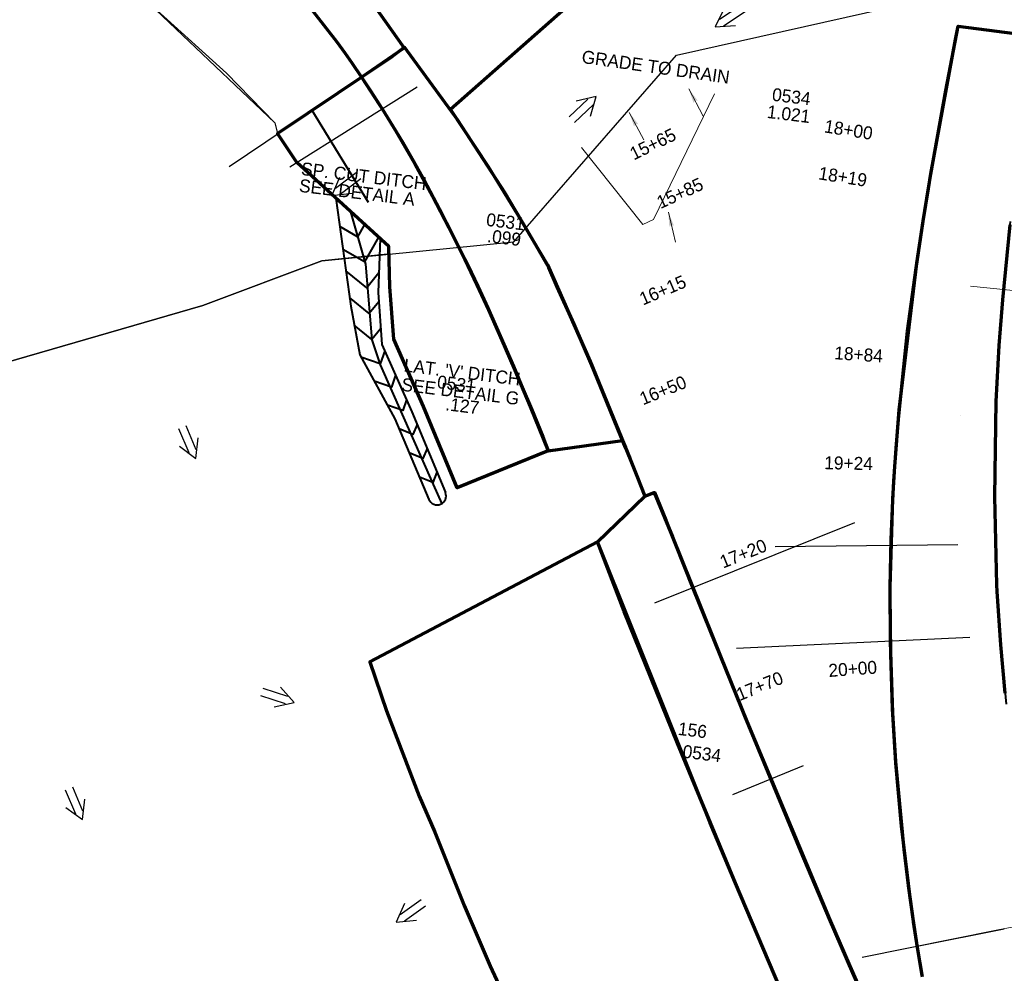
# Model space of a CAD drawing. Extents: x 1160061 to 2574774, y 200346 to 1150371.
# Tile 33 of 123: x 2483168 to 2483548, y 365330 to 365699. Entities that reach past the tile are written whole.
import ezdxf
from ezdxf.enums import TextEntityAlignment as Align

# ---------------------------------------------------------------- set-up
doc = ezdxf.new("R2010")
doc.units = 0
doc.header["$MEASUREMENT"] = 0
for name, color, linetype, lineweight in [('Exist Plan Preparation Drainage Arrows Symbol CELL', 5, 'Continuous', 30), ('Exist Plan Preparation Watershed Blue', 5, 'Continuous', 30), ('Prop Plan Preparation Grade to Drain Arrows CELL', 7, 'Continuous', 13), ('Prop Plan Preparation Grade to Drain Arrows Label', 9, 'Continuous', 30), ('Prop Plan Preparation Watershed Pre Construction', 131, 'Continuous', 30)]:
    doc.layers.add(name, color=color, linetype=linetype, lineweight=lineweight)
doc.layers.add('Scratch_Level_5', color=6, linetype='Continuous', lineweight=0, plot=False)
doc.layers.add('Scratch_Level_6', color=30, linetype='Continuous', lineweight=0, plot=False)
doc.styles.add('Style-GEOMETRICFUTURA_211_M_L', font='GEOMETRICFUTURA_211_M_L.shx')

# ---------------------------------------------------------------- blocks, each defined once
blk = doc.blocks.new('EXIST PLAN PREPARATION DRAINAGE ARROWS SYMBOL_21')
at = {"layer": 'Exist Plan Preparation Drainage Arrows Symbol CELL'}
for p, q in [((-3.867991, 1.499997), (6.131989, 1.499997)), ((-3.867991, -1.499997), (6.131989, -1.499997))]:
    blk.add_line(p, q, dxfattribs=at)
at = {"layer": 'Exist Plan Preparation Drainage Arrows Symbol CELL', "flags": 128}
blk.add_lwpolyline([(0, 3.965233), (-6.867985, 0), (0, -3.965233)], dxfattribs=at)
blk = doc.blocks.new('EXIST PLAN PREPARATION DRAINAGE ARROWS SYMBOL_22')
at = {"layer": 'Exist Plan Preparation Drainage Arrows Symbol CELL'}
for p, q in [((-3.867991, 1.499997), (6.131989, 1.499997)), ((-3.867991, -1.499997), (6.131989, -1.499997))]:
    blk.add_line(p, q, dxfattribs=at)
at = {"layer": 'Exist Plan Preparation Drainage Arrows Symbol CELL', "flags": 128}
blk.add_lwpolyline([(0, 3.965233), (-6.867985, 0), (0, -3.965233)], dxfattribs=at)
blk = doc.blocks.new('EXIST PLAN PREPARATION DRAINAGE ARROWS SYMBOL_23')
at = {"layer": 'Exist Plan Preparation Drainage Arrows Symbol CELL'}
for p, q in [((-3.867991, 1.499997), (6.131989, 1.499997)), ((-3.867991, -1.499997), (6.131989, -1.499997))]:
    blk.add_line(p, q, dxfattribs=at)
at = {"layer": 'Exist Plan Preparation Drainage Arrows Symbol CELL', "flags": 128}
blk.add_lwpolyline([(0, 3.965233), (-6.867985, 0), (0, -3.965233)], dxfattribs=at)
blk = doc.blocks.new('EXIST PLAN PREPARATION DRAINAGE ARROWS SYMBOL_42')
at = {"layer": 'Exist Plan Preparation Drainage Arrows Symbol CELL'}
for p, q in [((-3.867991, 1.499997), (6.131989, 1.499997)), ((-3.867991, -1.499997), (6.131989, -1.499997))]:
    blk.add_line(p, q, dxfattribs=at)
at = {"layer": 'Exist Plan Preparation Drainage Arrows Symbol CELL', "flags": 128}
blk.add_lwpolyline([(0, 3.965233), (-6.867985, 0), (0, -3.965233)], dxfattribs=at)
blk = doc.blocks.new('EXIST PLAN PREPARATION DRAINAGE ARROWS SYMBOL_43')
at = {"layer": 'Exist Plan Preparation Drainage Arrows Symbol CELL'}
for p, q in [((-3.867991, 1.499997), (6.131989, 1.499997)), ((-3.867991, -1.499997), (6.131989, -1.499997))]:
    blk.add_line(p, q, dxfattribs=at)
at = {"layer": 'Exist Plan Preparation Drainage Arrows Symbol CELL', "flags": 128}
blk.add_lwpolyline([(0, 3.965233), (-6.867985, 0), (0, -3.965233)], dxfattribs=at)
blk = doc.blocks.new('EXIST PLAN PREPARATION DRAINAGE ARROWS SYMBOL_47')
at = {"layer": 'Exist Plan Preparation Drainage Arrows Symbol CELL'}
for p, q in [((-3.867991, 1.499997), (6.131989, 1.499997)), ((-3.867991, -1.499997), (6.131989, -1.499997))]:
    blk.add_line(p, q, dxfattribs=at)
at = {"layer": 'Exist Plan Preparation Drainage Arrows Symbol CELL', "flags": 128}
blk.add_lwpolyline([(0, 3.965233), (-6.867985, 0), (0, -3.965233)], dxfattribs=at)
blk = doc.blocks.new('EXIST PLAN PREPARATION DRAINAGE ARROWS SYMBOL_63')
at = {"layer": 'Exist Plan Preparation Drainage Arrows Symbol CELL'}
for p, q in [((-3.867991, 1.499997), (6.131989, 1.499997)), ((-3.867991, -1.499997), (6.131989, -1.499997))]:
    blk.add_line(p, q, dxfattribs=at)
at = {"layer": 'Exist Plan Preparation Drainage Arrows Symbol CELL', "extrusion": (0, 0, -1), "flags": 128}
blk.add_lwpolyline([(0, 3.965233), (6.867985, 0), (0, -3.965233)], dxfattribs=at)
blk = doc.blocks.new('PROP TERMINATOR ARROW_234')
at = {"layer": 'Prop Plan Preparation Grade to Drain Arrows CELL'}
blk.add_solid([(-5.710468, 0.950265), (0, 0), (-4.99999, 0), (-5.710468, -0.950265)], dxfattribs=at)
blk = doc.blocks.new('PROP PLAN PREPARATION GRADE TO DRAIN ARROWS_64')
at = {"layer": 'Prop Plan Preparation Grade to Drain Arrows CELL'}
blk.add_line((-7.00001, 0), (4.99999, 0), dxfattribs=at)
blk.add_blockref('PROP TERMINATOR ARROW_234', (4.99999, 0), dxfattribs=at)
blk = doc.blocks.new('PROP TERMINATOR ARROW_235')
at = {"layer": 'Prop Plan Preparation Grade to Drain Arrows CELL', "extrusion": (0, 0, -1)}
blk.add_solid([(5.710468, 0.950265), (0, 0), (4.99999, 0), (5.710468, -0.950265)], dxfattribs=at)
blk = doc.blocks.new('PROP PLAN PREPARATION GRADE TO DRAIN ARROWS_65')
at = {"layer": 'Prop Plan Preparation Grade to Drain Arrows CELL'}
blk.add_line((-7.00001, 0), (4.99999, 0), dxfattribs=at)
blk.add_blockref('PROP TERMINATOR ARROW_235', (4.99999, 0), dxfattribs=at)
blk = doc.blocks.new('PROP TERMINATOR ARROW_237')
at = {"layer": 'Prop Plan Preparation Grade to Drain Arrows CELL'}
blk.add_solid([(-5.710468, 0.950265), (0, 0), (-4.99999, 0), (-5.710468, -0.950265)], dxfattribs=at)
blk = doc.blocks.new('PROP PLAN PREPARATION GRADE TO DRAIN ARROWS_67')
at = {"layer": 'Prop Plan Preparation Grade to Drain Arrows CELL'}
blk.add_line((-7.00001, 0), (4.99999, 0), dxfattribs=at)
blk.add_blockref('PROP TERMINATOR ARROW_237', (4.99999, 0), dxfattribs=at)

msp = doc.modelspace()

# ---------------------------------------------------------------- linework, layer by layer
at = {"layer": 'Exist Plan Preparation Watershed Blue', "lineweight": 40, "flags": 128}
for points in [[(2483301.48, 365708.24), (2483312.65, 365693.13), (2483324.05, 365677.68), (2483334.23, 365663.78), (2483408.84, 365729.68)], [(2483550.57, 365620.52), (2483547.99, 365594.77), (2483546.67, 365578.49), (2483545.79, 365565.09), (2483545.32, 365556.24), (2483544.88, 365545.96), (2483544.67, 365539.43), (2483544.36, 365520.56), (2483544.66, 365496.38), (2483545.3, 365479.83), (2483546.2, 365464.74), (2483546.79, 365456.94), (2483548.99, 365433.91)]]:
    msp.add_lwpolyline(points, dxfattribs=at)
at = {"layer": 'Exist Plan Preparation Watershed Blue', "color": 5, "linetype": 'Continuous', "lineweight": 70, "flags": 128}
for points in [[(2483563.08, 365727.32), (2483527.18, 365728.33), (2483408.84, 365729.68), (2483334.28, 365663.75), (2483348.9, 365641.77), (2483360.02, 365623.49), (2483371.76, 365603.79), (2483388.33, 365566.32), (2483403.71, 365528.63), (2483406.28, 365522.18), (2483409.47, 365514.27), (2483412.98, 365515.68), (2483420.06, 365498.62), (2483431.02, 365471.36), (2483447.98, 365429.46), (2483469.74, 365376.78), (2483480.69, 365350.92), (2483489.69, 365330.03), (2483505.64, 365294.13)], [(2483277.15, 365707.08), (2483290.39, 365689.9), (2483293.46, 365685.65), (2483296.15, 365681.82), (2483299.99, 365676.22), (2483316.41, 365687.64), (2483316.41, 365687.64), (2483304.86, 365703.98)], [(2483516.58, 365329.12), (2483514.79, 365339.78), (2483513.24, 365349.79), (2483512.96, 365351.9), (2483512.96, 365351.9), (2483511.75, 365360.23), (2483508.55, 365386.77), (2483506.44, 365411.07), (2483505.87, 365419.43), (2483505.17, 365432.04), (2483504.43, 365453.25), (2483504.24, 365476.62), (2483504.26, 365479.11), (2483504.62, 365497.6), (2483505.24, 365512.64), (2483505.65, 365520.13), (2483505.88, 365523.91), (2483506.49, 365532.88), (2483507.51, 365545.53), (2483510.94, 365578.09), (2483514.2, 365602.45), (2483516.94, 365620.57), (2483519.01, 365633.35), (2483519.92, 365638.8), (2483525.7, 365671.15), (2483530.46, 365696.05), (2483560.38, 365692.14)], [(2483516.68, 365328.53), (2483514.78, 365339.86), (2483513.07, 365350.93), (2483511.28, 365363.8), (2483509.59, 365377.73), (2483506.4, 365411.68), (2483505.21, 365430.58), (2483504.32, 365458.04), (2483504.26, 365479.11), (2483504.29, 365483.37), (2483505.27, 365513.28), (2483505.88, 365523.91), (2483506.01, 365525.84), (2483507.71, 365547.71), (2483514.48, 365604.37), (2483516.94, 365620.57), (2483518.98, 365633.21), (2483519.94, 365638.92), (2483529.5, 365690.88), (2483530.49, 365696.02), (2483560.38, 365692.14)], [(2483550.42, 365619.15), (2483547.59, 365590.16), (2483546.26, 365572.56), (2483545.07, 365550.87), (2483544.46, 365514.06), (2483545.29, 365480.1), (2483545.46, 365477.52), (2483546.79, 365456.87), (2483548.53, 365438.16)]]:
    msp.add_lwpolyline(points, dxfattribs=at)
for points in [[(2483400.82, 365535.89), (2483401.88, 365533.18), (2483398.96, 365540.39), (2483393.27, 365554.3), (2483388.87, 365564.93), (2483382.06, 365580.85), (2483375.56, 365595.19), (2483372.32, 365602.65), (2483363.99, 365617.2), (2483355.29, 365631.71), (2483337.1, 365659.66), (2483316.56, 365687.91), (2483310.96, 365683.64), (2483299.99, 365676.22), (2483306.68, 365666), (2483307.92, 365664.05), (2483313.01, 365655.72), (2483320.58, 365642.79), (2483327.39, 365630.32), (2483333.74, 365618.18), (2483339.89, 365605.76), (2483344.55, 365595.98), (2483348.97, 365586.39), (2483354.21, 365574.65), (2483359.23, 365563.06), (2483365.15, 365549.03), (2483372.1, 365531.89), (2483400.82, 365535.89)], [(2483372.1, 365531.89), (2483336.87, 365517.48), (2483323.94, 365548.94), (2483312.37, 365575.04), (2483310.91, 365595.18), (2483310.52, 365610.78), (2483310.52, 365610.78), (2483274.9, 365643.29), (2483267.5, 365654.44), (2483290.97, 365670.16), (2483299.99, 365676.22), (2483303.56, 365670.81), (2483306.82, 365665.78), (2483307.92, 365664.05), (2483309.96, 365660.74), (2483315.84, 365651.06), (2483320.03, 365643.77), (2483324.13, 365636.41), (2483330.11, 365625.23), (2483335.37, 365614.94), (2483340.98, 365603.51), (2483344.82, 365595.39), (2483348.7, 365586.98), (2483353.52, 365576.2), (2483358.61, 365564.49), (2483361.69, 365557.28), (2483365.63, 365547.88), (2483369.95, 365537.2), (2483372.1, 365531.89)], [(2483391.06, 365496.62), (2483409.47, 365514.27), (2483413.17, 365515.79), (2483417.49, 365505.01), (2483428.28, 365478.13), (2483448.87, 365427.26), (2483480.72, 365350.84), (2483488.56, 365332.63), (2483508.86, 365286.87), (2483481.5, 365278.8), (2483461.61, 365324.41), (2483444.45, 365364.68), (2483434.73, 365388.01), (2483430.62, 365397.96), (2483422.06, 365418.86), (2483401.48, 365469.73), (2483391.06, 365496.62)], [(2483391.06, 365496.62), (2483303.11, 365450.3), (2483309.6, 365431.32), (2483322.21, 365398.32), (2483328.24, 365384.37), (2483339.65, 365356.08), (2483349.68, 365332.6), (2483360.42, 365309.32), (2483373.59, 365281.07), (2483383.12, 365262.49), (2483473.92, 365296.19), (2483461.61, 365324.41), (2483444.45, 365364.68), (2483434.72, 365388.03), (2483430.61, 365397.99), (2483391.06, 365496.62)]]:
    msp.add_lwpolyline(points, close=True, dxfattribs=at)
at = {"layer": 'Prop Plan Preparation Watershed Pre Construction', "color": 200, "flags": 128}
for points in [[(2483135.2, 365770.18), (2483215.5, 365707.15), (2483266.39, 365658.59), (2483267.5, 365654.44), (2483274.9, 365643.29), (2483310.52, 365610.78), (2483309.96, 365607.91), (2483284.62, 365605.33), (2483238.58, 365587.96), (2483143.83, 365560.54)], [(2483143.83, 365560.54), (2483238.58, 365587.96), (2483284.62, 365605.33), (2483358.74, 365612.66), (2483421.63, 365684.75), (2483503.32, 365703.03), (2483527.18, 365707.13), (2483586.91, 365711.23)]]:
    msp.add_lwpolyline(points, dxfattribs=at)
at = {"layer": 'Scratch_Level_5', "lineweight": 30}
for p, q in [((2483248.78, 365641.78), (2483313.27, 365685.15)), ((2483272.24, 365641.61), (2483321.45, 365672.58)), ((2483531.41, 365545.59), (2483531.41, 365545.59)), ((2483490.47, 365504.03), (2483413.12, 365472.94)), ((2483459.75, 365494.9), (2483530.36, 365495.61)), ((2483444.87, 365455.61), (2483534.95, 365459.81)), ((2483470.58, 365410.1), (2483443.24, 365398.82)), ((2483493.43, 365336.14), (2483545.87, 365346.63)), ((2483514.69, 365340.39), (2483548.27, 365347.11))]:
    msp.add_line(p, q, dxfattribs=at)
at = {"layer": 'Scratch_Level_5', "color": 211, "lineweight": 40}
for p, q in [((2483302.6, 365627.83), (2483280.93, 365663.35)), ((2483290, 365629.51), (2483295.77, 365587.78)), ((2483307.09, 365613.91), (2483306.42, 365592.99)), ((2483306.42, 365592.99), (2483307.83, 365572.95)), ((2483295.77, 365587.78), (2483299.23, 365568.99)), ((2483307.83, 365572.95), (2483319.35, 365546.97)), ((2483299.23, 365568.99), (2483312.84, 365544.18)), ((2483319.35, 365546.97), (2483332.37, 365515.67)), ((2483312.84, 365544.18), (2483325.98, 365513.07))]:
    msp.add_line(p, q, dxfattribs=at)
at = {"layer": 'Scratch_Level_5'}
for p, q in [((2483408.65, 365619.38), (2483384.94, 365649.08)), ((2483640.44, 365584.96), (2483535.22, 365595.44)), ((2483784.85, 365394.45), (2483545.87, 365346.63))]:
    msp.add_line(p, q, dxfattribs=at)
at = {"layer": 'Scratch_Level_5', "flags": 128}
for points in [[(2483165.03, 365747.26), (2483182.2, 365734.42), (2483215.5, 365707.15), (2483247.72, 365677.78), (2483266.39, 365658.59), (2483267.66, 365654.41), (2483290.97, 365670.15), (2483299.99, 365676.22), (2483296.21, 365681.75), (2483293.46, 365685.64), (2483288.87, 365691.97), (2483277.15, 365707.08), (2483267.33, 365718.77), (2483251.36, 365736.2), (2483238.05, 365749.21), (2483221.23, 365764.29), (2483197.78, 365782.93), (2483192.19, 365786.98), (2483183.59, 365792.98), (2483173.79, 365799.41), (2483170.44, 365801.54), (2483163.49, 365805.75)], [(2483408.65, 365619.38), (2483412.74, 365621.26), (2483436.33, 365669.9)]]:
    msp.add_lwpolyline(points, dxfattribs=at)
at = {"layer": 'Scratch_Level_5', "color": 211, "lineweight": 40, "flags": 128}
for points in [[(2483295.73, 365624.28), (2483301.42, 365603.94), (2483303.97, 365574.71), (2483307.19, 365565.12), (2483327.66, 365518.83), (2483330.95, 365511.39)], [(2483301.11, 365619.37), (2483298.4, 365614.59), (2483291.52, 365618.5)], [(2483306.49, 365614.45), (2483301.07, 365604.9), (2483292.75, 365609.63)], [(2483306.67, 365600.68), (2483301.93, 365594.87), (2483293.88, 365601.44)], [(2483306.67, 365589.44), (2483302.94, 365584.88), (2483295.31, 365591.1)], [(2483307.4, 365579.09), (2483303.95, 365574.88), (2483297.12, 365580.46)], [(2483308.9, 365570.54), (2483307.13, 365565.49), (2483299.73, 365568.08)], [(2483313.1, 365561.05), (2483311.49, 365556.43), (2483304.84, 365558.76)], [(2483317.31, 365551.56), (2483315.85, 365547.38), (2483309.95, 365549.44)], [(2483321.4, 365542.04), (2483319.77, 365538.13), (2483314.46, 365540.33)], [(2483325.25, 365532.79), (2483323.61, 365528.84), (2483318.41, 365531)], [(2483329.1, 365523.53), (2483327.44, 365519.55), (2483322.35, 365521.67)]]:
    msp.add_lwpolyline(points, dxfattribs=at)
at = {"layer": 'Scratch_Level_5', "color": 211, "lineweight": 40}
msp.add_arc((2483329.16, 365514.4), 3.45, 202.6972, 21.5568, dxfattribs=at)

# ---------------------------------------------------------------- block references
at = {"layer": 'Exist Plan Preparation Drainage Arrows Symbol CELL'}
for name, p, rotation in [('EXIST PLAN PREPARATION DRAINAGE ARROWS SYMBOL_42', (2483442.26, 365699.53), 33.566647), ('EXIST PLAN PREPARATION DRAINAGE ARROWS SYMBOL_43', (2483385.65, 365664.07), 223.43038), ('EXIST PLAN PREPARATION DRAINAGE ARROWS SYMBOL_22', (2483233.19, 365535.25), 113.067235), ('EXIST PLAN PREPARATION DRAINAGE ARROWS SYMBOL_23', (2483267.35, 365436.68), 162.042124), ('EXIST PLAN PREPARATION DRAINAGE ARROWS SYMBOL_21', (2483189.39, 365395.58), 113.067235), ('EXIST PLAN PREPARATION DRAINAGE ARROWS SYMBOL_47', (2483318.84, 365353.61), 35.952031)]:
    msp.add_blockref(name, p, dxfattribs=dict(at, rotation=rotation))
at = {"layer": 'Exist Plan Preparation Drainage Arrows Symbol CELL', "extrusion": (0, 0, -1), "rotation": 142.731981}
msp.add_blockref('EXIST PLAN PREPARATION DRAINAGE ARROWS SYMBOL_63', (-2483293.92, 365634.53), dxfattribs=at)
at = {"layer": 'Prop Plan Preparation Grade to Drain Arrows CELL'}
for name, p, rotation in [('PROP PLAN PREPARATION GRADE TO DRAIN ARROWS_65', (2483428.71, 365667.36), 117.79672), ('PROP PLAN PREPARATION GRADE TO DRAIN ARROWS_67', (2483405.74, 365658.25), 117.79672), ('PROP PLAN PREPARATION GRADE TO DRAIN ARROWS_64', (2483419.63, 365619.26), 103.144218)]:
    msp.add_blockref(name, p, dxfattribs=dict(at, rotation=rotation))

# ---------------------------------------------------------------- texts
at = {"layer": 'Prop Plan Preparation Grade to Drain Arrows Label', "style": 'Style-GEOMETRICFUTURA_211_M_L'}
msp.add_text('GRADE TO DRAIN', height=5, rotation=351.9201, dxfattribs=at).set_placement((2483413.63, 365680.24), align=Align.MIDDLE_CENTER)
at = {"layer": 'Scratch_Level_5', "lineweight": 30, "style": 'Style-GEOMETRICFUTURA_211_M_L'}
for s, rotation, p in [('15+65', 26.065, (2483413.59, 365648.19)), ('18+00', 350.999, (2483487.74, 365653.49)), ('18+19', 350.999, (2483485.53, 365635.35)), ('15+85', 24.7246, (2483424.01, 365629.2)), ('16+15', 23.1915, (2483417.3, 365591.66)), ('18+84', 356.1225, (2483491.86, 365566.63)), ('16+50', 22.127, (2483417.37, 365552.93)), ('19+24', 358.7444, (2483488.09, 365524.56)), ('17+20', 21.8999, (2483448.37, 365489.8)), ('20+00', 4.1532, (2483489.92, 365445.08)), ('17+70', 22.1647, (2483454.73, 365438.6))]:
    msp.add_text(s, height=5, rotation=rotation, dxfattribs=at).set_placement(p, align=Align.CENTER)
at = {"layer": 'Scratch_Level_5', "color": 211, "lineweight": 40, "char_height": 5, "attachment_point": 1, "rotation": 353.0023, "style": 'Style-GEOMETRICFUTURA_211_M_L'}
for s, insert, line_spacing_factor in [('SP. CUT DITCH\\PSEE DETAIL A', (2483277.01, 365643.47), 0.786545), ("LAT. 'V' DITCH\\PSEE DETAIL G", (2483316.68, 365567.5), 0.9)]:
    msp.add_mtext(s, dxfattribs=dict(at, insert=insert, line_spacing_factor=line_spacing_factor))
at = {"layer": 'Scratch_Level_6', "style": 'Style-GEOMETRICFUTURA_211_M_L'}
for s, p in [('0534', (2483458.97, 365672.17)), ('1.021', (2483457.01, 365665.52)), ('0531', (2483348.52, 365623.8)), ('.099', (2483348.92, 365617.52)), ('0531', (2483329.53, 365561.08)), ('.127', (2483332.76, 365552.51)), ('0534', (2483424.4, 365418.23))]:
    msp.add_text(s, height=5, rotation=353.0023, dxfattribs=at).set_placement(p, align=Align.TOP_LEFT)
at = {"layer": 'Scratch_Level_6', "insert": (2483420.77, 365427.25), "char_height": 5, "attachment_point": 1, "rotation": 353.0023, "line_spacing_factor": 0.6, "style": 'Style-GEOMETRICFUTURA_211_M_L'}
msp.add_mtext('.156', dxfattribs=at)

doc.saveas('drawing.dxf')
